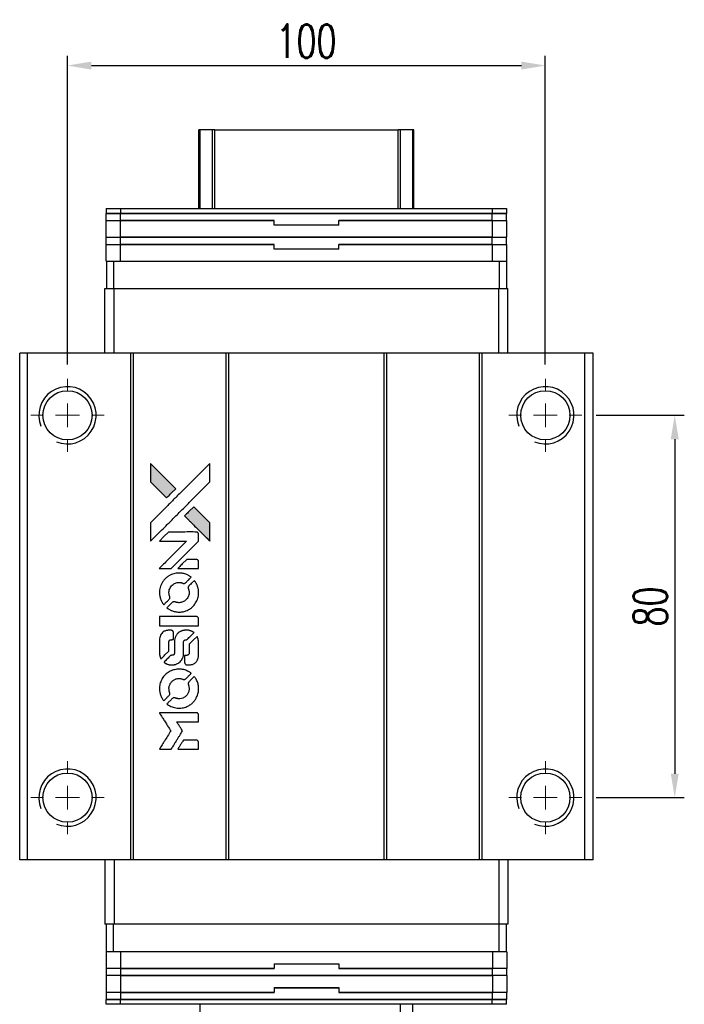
# Model space of a CAD drawing. Header units: millimetres. Extents: x 16 to 532, y -44 to 386.
# Tile 2 of 3: x 50 to 189, y 180 to 386. Entities that reach past the tile are written whole.
import ezdxf

# ---------------------------------------------------------------- set-up
doc = ezdxf.new("R2010")
doc.units = ezdxf.units.MM
doc.header["$LTSCALE"] = 0.15
doc.layers.get('0').update_dxf_attribs({"linetype": 'CONTINUOUS'})
doc.layers.get('Defpoints').update_dxf_attribs({"linetype": 'CONTINUOUS'})
doc.layers.add('DIM', color=4, linetype='CONTINUOUS')
doc.styles.add('DIM-7', font='SIMPLEX.shx', dxfattribs={"width": 0.7, "bigfont": 'chineset.shx'})
doc.dimstyles.new('CNS', dxfattribs={"dimscale": 2, "dimtxt": 3.5, "dimasz": 2.5, "dimexe": 1, "dimexo": 1.5, "dimgap": 0.09, "dimtad": 0, "dimdsep": 46, "dimtxsty": 'DIM-7', "dimcen": 0.09, "dimclrd": 4, "dimclre": 4, "dimclrt": 4, "dimadec": 0, "dimazin": 0, "dimtfac": 1, "dimtix": 1, "dimtmove": 2, "dimatfit": 3, "dimfxl": 1, "dimtvp": 0.971429, "dimtolj": 1, "dimarcsym": 0})

# ---------------------------------------------------------------- blocks, each defined once
blk = doc.blocks.new('SW_CENTERMARKSYMBOL_3')
at = {"color": 0, "linetype": 'Continuous', "lineweight": 18}
for p, q in [((0, 5), (0, 7.65)), ((0, 0), (0, 2.5)), ((-5, 0), (-7.65, 0)), ((0, 0), (-2.5, 0)), ((0, 0), (0, -2.5)), ((0, 0), (2.5, 0)), ((5, 0), (7.65, 0)), ((0, -5), (0, -7.65))]:
    blk.add_line(p, q, dxfattribs=at)
blk = doc.blocks.new('SW_CENTERMARKSYMBOL_4')
at = {"color": 0, "linetype": 'Continuous', "lineweight": 18}
for p, q in [((0, 5), (0, 7.65)), ((0, 0), (0, 2.5)), ((-5, 0), (-7.65, 0)), ((0, 0), (-2.5, 0)), ((0, 0), (0, -2.5)), ((0, 0), (2.5, 0)), ((5, 0), (7.65, 0)), ((0, -5), (0, -7.65))]:
    blk.add_line(p, q, dxfattribs=at)
blk = doc.blocks.new('SW_CENTERMARKSYMBOL_5')
at = {"color": 0, "linetype": 'Continuous', "lineweight": 18}
for p, q in [((0, 5), (0, 7.65)), ((0, 0), (0, 2.5)), ((-5, 0), (-7.65, 0)), ((0, 0), (-2.5, 0)), ((0, 0), (0, -2.5)), ((0, 0), (2.5, 0)), ((5, 0), (7.65, 0)), ((0, -5), (0, -7.65))]:
    blk.add_line(p, q, dxfattribs=at)
blk = doc.blocks.new('SW_CENTERMARKSYMBOL_6')
at = {"color": 0, "linetype": 'Continuous', "lineweight": 18}
for p, q in [((0, 5), (0, 7.65)), ((0, 0), (0, 2.5)), ((-5, 0), (-7.65, 0)), ((0, 0), (-2.5, 0)), ((0, 0), (0, -2.5)), ((0, 0), (2.5, 0)), ((5, 0), (7.65, 0)), ((0, -5), (0, -7.65))]:
    blk.add_line(p, q, dxfattribs=at)
blk = doc.blocks.new('LOGO')
at = {"linetype": 'Continuous'}
h = blk.add_hatch(color=22, dxfattribs=at)
h.dxf.hatch_style = 1
h.paths.add_polyline_path([(513.28, 1429.74), (513.28, 1427.8), (513.28, 1425.87), (514.96, 1424.21, 0.000288), (515.6, 1423.57, 0.000479), (516.15, 1423.03, 0.000013), (516.64, 1422.54, 0.197177), (516.65, 1422.54, 0.197497), (516.65, 1422.54, 0.00004), (516.94, 1422.82, 0.000834), (517.25, 1423.13, 0.000506), (517.61, 1423.5), (518.57, 1424.46), (515.93, 1427.1)])
h.paths.add_polyline_path([(522.33, 1420.69), (521.37, 1419.73, 0.000476), (521, 1419.36, 0.000789), (520.69, 1419.05, 0.000035), (520.41, 1418.76, 0.19758), (520.41, 1418.76, 0.198396), (520.41, 1418.75, 0.000019), (520.8, 1418.37, 0.000582), (521.22, 1417.94, 0.000351), (521.72, 1417.44, 0.000108), (523.84, 1415.33, 0.000692), (524.92, 1414.26, 0.000077), (525.67, 1413.52, 0.197527), (525.69, 1413.51, 0.410181), (525.71, 1413.52, 0.000493), (525.71, 1413.92, 0.002424), (525.71, 1414.46, 0.000529), (525.72, 1415.41), (525.72, 1417.3), (524.02, 1418.99)])
at = {"color": 22}
for points in [[(514.96, 1424.21, 0.000288), (515.6, 1423.57, 0.000479), (516.15, 1423.03, 0.000013), (516.64, 1422.54, 0.197177), (516.65, 1422.54, 0.197497), (516.65, 1422.54, 0.00004), (516.94, 1422.82, 0.000836), (517.25, 1423.13, 0.000505), (517.61, 1423.5), (518.57, 1424.46), (515.93, 1427.1), (513.28, 1429.74), (513.28, 1427.8), (513.28, 1425.87)], [(515.61, 1415.78, -0.000056), (516.77, 1416.94, -0.000021), (518.39, 1418.56, -0.000021), (520.16, 1420.33, -0.000025), (521.82, 1421.99), (525.72, 1425.87), (525.71, 1427.79), (525.71, 1429.72), (523.09, 1427.12, 0.000274), (521.84, 1425.87, 0.000123), (520.19, 1424.23, 0.000121), (518.45, 1422.5, 0.000165), (516.88, 1420.93), (513.28, 1417.34), (513.28, 1415.4), (513.28, 1413.46)], [(521.72, 1417.44, 0.000108), (523.84, 1415.33, 0.000692), (524.92, 1414.26, 0.000077), (525.67, 1413.52, 0.197527), (525.69, 1413.51, 0.410182), (525.71, 1413.52, 0.000493), (525.71, 1413.92, 0.002424), (525.71, 1414.46, 0.000529), (525.72, 1415.41), (525.72, 1417.3), (524.02, 1418.99), (522.33, 1420.69), (521.37, 1419.73, 0.000476), (521, 1419.36, 0.000789), (520.69, 1419.05, 0.000035), (520.41, 1418.76, 0.19758), (520.41, 1418.76, 0.198396), (520.41, 1418.75, 0.000019), (520.8, 1418.37, 0.000582), (521.22, 1417.94, 0.000351)], [(516.36, 1407.75), (517.6, 1407.75), (520.46, 1410.62), (523.32, 1413.48), (523.32, 1414.28, 0.0008), (523.31, 1414.79, 0.010795), (523.31, 1414.98, 0.030495), (523.29, 1415.08, 0.080372), (523.27, 1415.15, 0.03816), (523.23, 1415.22, 0.041799), (523.17, 1415.28, 0.042486), (523.11, 1415.33, 0.042078), (523.04, 1415.37, 0.099276), (522.95, 1415.39, 0.003302), (522.55, 1415.39, 0.002586), (521.85, 1415.4, 0.000204), (520, 1415.39), (517.04, 1415.39), (516.09, 1414.44), (515.14, 1413.48), (517.99, 1413.47), (520.84, 1413.46), (518.02, 1410.66, 0.000253), (516.93, 1409.58, 0.000412), (516.02, 1408.66, 0.000041), (515.19, 1407.84, 0.041338), (515.16, 1407.8), (515.12, 1407.75)], [(521.16, 1407.75), (523.32, 1407.75), (523.32, 1408.55), (523.31, 1409.36), (523.25, 1409.45, 0.03146), (523.22, 1409.49, 0.026444), (523.19, 1409.54, 0.026444), (523.15, 1409.57, 0.031457), (523.1, 1409.6), (523.01, 1409.66), (521.94, 1409.67), (520.87, 1409.67), (519.94, 1408.72, 0.000745), (519.58, 1408.36, 0.001228), (519.28, 1408.05, 0.000087), (519.01, 1407.77, 0.195134), (519, 1407.76, 0.412117), (519.01, 1407.76, 0.000048), (519.64, 1407.75, 0.00109), (520.34, 1407.75, 0.000653)], [(515.19, 1402.27, 0.023681), (515.24, 1401.94, 0.022402), (515.32, 1401.6, 0.021929), (515.44, 1401.26, 0.020503), (515.59, 1400.93, 0.013745), (515.69, 1400.74, 0.009767), (515.81, 1400.53, 0.009658), (515.93, 1400.35, 0.027804), (516.02, 1400.22), (516.06, 1400.18), (516.66, 1400.77, 0.002053), (516.95, 1401.06, 0.006738), (517.13, 1401.26, 0.007826), (517.26, 1401.39, 0.063909), (517.3, 1401.46, 0.061532), (517.34, 1401.57, 0.068674), (517.35, 1401.68, 0.052072), (517.33, 1401.81, 0.019648), (517.27, 1401.99, -0.018366), (517.21, 1402.2, -0.0288), (517.17, 1402.39, -0.029061), (517.15, 1402.58, -0.019155), (517.15, 1402.81, -0.053809), (517.22, 1403.28, -0.058833), (517.39, 1403.72, -0.058566), (517.66, 1404.11, -0.052525), (518.02, 1404.44, -0.044733), (518.32, 1404.63, -0.040573), (518.67, 1404.76, -0.041123), (519.02, 1404.84, -0.04951), (519.36, 1404.85, -0.017369), (519.52, 1404.84, -0.024255), (519.67, 1404.81, -0.023787), (519.81, 1404.77, -0.015798), (519.96, 1404.71, 0.010631), (520.06, 1404.67, 0.033653), (520.13, 1404.65, 0.037806), (520.2, 1404.64, 0.016307), (520.29, 1404.64, 0.068179), (520.46, 1404.67, 0.095747), (520.6, 1404.74, 0.033418), (520.78, 1404.9, 0.002133), (521.29, 1405.42, 0.001452), (521.57, 1405.71, 0.012393), (521.7, 1405.84, 0.020479), (521.76, 1405.92, 0.344362), (521.76, 1405.95, 0.074287), (521.69, 1406.02, 0.005454), (521.47, 1406.16, 0.008391), (521.24, 1406.3, 0.017097), (521.05, 1406.4, 0.027375), (520.66, 1406.56, 0.02835), (520.27, 1406.68, 0.027723), (519.85, 1406.76, 0.023913), (519.4, 1406.79, 0.027047), (518.87, 1406.78, 0.031685), (518.37, 1406.71, 0.032425), (517.89, 1406.57, 0.031013), (517.43, 1406.38, 0.037914), (516.88, 1406.05, 0.040153), (516.4, 1405.65, 0.039834), (515.98, 1405.18, 0.036173), (515.64, 1404.63, 0.040752), (515.4, 1404.09, 0.035885), (515.24, 1403.5, 0.035491), (515.17, 1402.88, 0.037615)], [(516.85, 1399.42, 0.018008), (517.03, 1399.3, 0.009842), (517.25, 1399.17, 0.009807), (517.48, 1399.05, 0.015716), (517.68, 1398.96, 0.048467), (518.41, 1398.73, 0.045841), (519.19, 1398.64, 0.046006), (519.96, 1398.69, 0.049638), (520.69, 1398.88, 0.064819), (521.64, 1399.39, 0.06695), (522.42, 1400.11, 0.066691), (522.98, 1401.02, 0.063505), (523.3, 1402.06, 0.03135), (523.32, 1402.32, 0.010439), (523.33, 1402.71, 0.010391), (523.32, 1403.11, 0.032408), (523.29, 1403.37, 0.015696), (523.23, 1403.67, 0.018095), (523.15, 1403.96, 0.018551), (523.05, 1404.24, 0.018352), (522.93, 1404.51, 0.015568), (522.84, 1404.68, 0.009832), (522.72, 1404.89, 0.009795), (522.6, 1405.07, 0.023727), (522.5, 1405.21), (522.46, 1405.26), (521.86, 1404.67, 0.001528), (521.53, 1404.34, 0.010022), (521.36, 1404.17, 0.019586), (521.27, 1404.06, 0.061865), (521.22, 1403.98, 0.055054), (521.18, 1403.85, 0.061607), (521.17, 1403.73, 0.048725), (521.19, 1403.58, 0.020221), (521.24, 1403.39, -0.017722), (521.31, 1403.18, -0.02685), (521.34, 1402.99, -0.02759), (521.36, 1402.81, -0.020233), (521.36, 1402.6, -0.04793), (521.3, 1402.21, -0.048386), (521.17, 1401.84, -0.047866), (520.97, 1401.49, -0.044964), (520.7, 1401.19, -0.04333), (520.38, 1400.93, -0.050921), (520.04, 1400.75, -0.051473), (519.67, 1400.64, -0.0459), (519.27, 1400.6, -0.019014), (519.08, 1400.61, -0.024114), (518.9, 1400.63, -0.025081), (518.73, 1400.67, -0.023892), (518.57, 1400.72, 0.008624), (518.44, 1400.77, 0.026486), (518.35, 1400.8, 0.035074), (518.27, 1400.81, 0.02756), (518.18, 1400.81, 0.087163), (518.05, 1400.79, 0.073291), (517.92, 1400.71, 0.028074), (517.73, 1400.55, 0.002594), (517.3, 1400.13), (516.7, 1399.52)], [(519.24, 1395.78), (523.31, 1395.78), (523.31, 1396.58), (523.31, 1397.38), (523.26, 1397.47, 0.071429), (523.21, 1397.55, 0.054799), (523.13, 1397.62, 0.053585), (523.03, 1397.67, 0.060698), (522.93, 1397.7, 0.033975), (522.76, 1397.71), (520.69, 1397.71, 0.000726), (518.66, 1397.71, 0.001084), (516.89, 1397.7), (515.16, 1397.69), (515.16, 1396.73), (515.16, 1395.77)], [(515.18, 1389.81, 0.018538), (515.19, 1389.69, 0.010695), (515.22, 1389.54, 0.01068), (515.25, 1389.4, 0.017678), (515.29, 1389.28, 0.013849), (515.34, 1389.14, 0.011814), (515.4, 1389, 0.004513), (515.46, 1388.86, 0.290035), (515.48, 1388.85, 0.196418), (515.49, 1388.86, 0.000124), (515.73, 1389.09, 0.001477), (516, 1389.35, 0.000898), (516.31, 1389.66), (517.12, 1390.48), (517.13, 1391.49, -0.001471), (517.13, 1392.26, -0.028714), (517.15, 1392.5, -0.097073), (517.19, 1392.63, -0.084199), (517.29, 1392.75, -0.042698), (517.36, 1392.8, -0.053912), (517.43, 1392.84, -0.051004), (517.52, 1392.86, -0.032967), (517.62, 1392.86, 0.00807), (517.67, 1392.86, 0.003023), (517.75, 1392.87, 0.002994), (517.82, 1392.87, 0.003629), (517.9, 1392.88), (518.07, 1392.89), (518.07, 1393.67, 0.001618), (518.07, 1394.04, 0.005206), (518.07, 1394.28, 0.00535), (518.06, 1394.46, 0.060675), (518.05, 1394.52, 0.048484), (518.03, 1394.56, 0.02389), (518.01, 1394.61, 0.022812), (517.98, 1394.65, 0.02462), (517.94, 1394.69, 0.061781), (517.84, 1394.77, 0.080179), (517.74, 1394.81, 0.048561), (517.58, 1394.83, 0.010021), (517.31, 1394.84, 0.016602), (516.95, 1394.83, 0.031409), (516.66, 1394.79, 0.036474), (516.41, 1394.72, 0.03439), (516.16, 1394.62, 0.065928), (515.78, 1394.35, 0.069066), (515.48, 1393.99, 0.065697), (515.28, 1393.55, 0.051559), (515.18, 1393.04, 0.020904), (515.17, 1392.76, 0.000451), (515.17, 1391.42, 0.000419), (515.17, 1390.07, 0.022759)], [(516.23, 1388.03, 0.023289), (516.43, 1387.9, 0.026845), (516.62, 1387.8, 0.026047), (516.83, 1387.72, 0.019751), (517.07, 1387.66, 0.013249), (517.21, 1387.63, 0.025169), (517.32, 1387.61, 0.016532), (517.45, 1387.61, 0.002937), (517.71, 1387.61, 0.003317), (517.94, 1387.61, 0.011808), (518.09, 1387.61, 0.01777), (518.2, 1387.62, 0.021476), (518.3, 1387.64, 0.04325), (518.73, 1387.78, 0.045753), (519.13, 1387.98, 0.04649), (519.47, 1388.25, 0.047672), (519.76, 1388.58, 0.025315), (519.85, 1388.72, 0.015208), (519.94, 1388.9, 0.01512), (520.03, 1389.08, 0.022488), (520.09, 1389.24, 0.027857), (520.16, 1389.5, 0.034138), (520.19, 1389.75, 0.014286), (520.2, 1390.12, 0.00124), (520.2, 1391.08, -0.00103), (520.2, 1391.66, -0.002552), (520.21, 1392.09, -0.001594), (520.21, 1392.42, -0.047676), (520.22, 1392.5, -0.085307), (520.28, 1392.64, -0.097789), (520.38, 1392.75, -0.085947), (520.52, 1392.82, -0.051339), (520.71, 1392.86, 0.014634), (520.78, 1392.86, 0.015028), (520.84, 1392.87, 0.014927), (520.89, 1392.89, 0.059415), (520.93, 1392.9, 0.070595), (520.99, 1392.95, 0.00028), (521.68, 1393.62, 0.000111), (522.38, 1394.32, 0.200239), (522.39, 1394.35, 0.268906), (522.38, 1394.36, 0.001866), (522.21, 1394.46, 0.007532), (522.05, 1394.55, 0.017818), (521.92, 1394.61, 0.013256), (521.79, 1394.66, 0.011636), (521.64, 1394.71, 0.011528), (521.49, 1394.76, 0.012303), (521.34, 1394.8, 0.0423), (521.11, 1394.83, 0.013657), (520.76, 1394.83, 0.013857), (520.42, 1394.82, 0.037428), (520.17, 1394.79, 0.014927), (520.01, 1394.75, 0.0122), (519.83, 1394.69, 0.012518), (519.67, 1394.64, 0.023062), (519.55, 1394.58, 0.065961), (519.09, 1394.27, 0.06055), (518.71, 1393.84, 0.059676), (518.44, 1393.33, 0.060497), (518.3, 1392.77, 0.025683), (518.29, 1392.65, 0.001528), (518.29, 1392.29, 0.002124), (518.28, 1391.83, 0.001173), (518.28, 1391.27, -0.000809), (518.28, 1390.29, -0.017164), (518.27, 1390, -0.063931), (518.24, 1389.85, -0.108429), (518.17, 1389.74, -0.052941), (518.1, 1389.68, -0.063675), (518.02, 1389.63, -0.050562), (517.91, 1389.61, -0.020337), (517.77, 1389.59, 0.009897), (517.68, 1389.59, 0.016482), (517.61, 1389.58, 0.019019), (517.55, 1389.56, 0.06043), (517.51, 1389.55, 0.076267), (517.42, 1389.49, 0.00054), (516.79, 1388.85, 0.000307), (516.15, 1388.19, 0.142594), (516.12, 1388.14, 0.232419), (516.12, 1388.13, 0.022995), (516.15, 1388.1, 0.024627), (516.19, 1388.06, 0.015407)], [(520.45, 1387.92, 0.065483), (520.5, 1387.83, 0.053271), (520.57, 1387.74, 0.052018), (520.66, 1387.67, 0.0556), (520.76, 1387.62, 0.036839), (520.82, 1387.6, 0.026922), (520.9, 1387.59, 0.016905), (521, 1387.59, 0.004317), (521.17, 1387.59, 0.016369), (521.52, 1387.6, 0.029936), (521.81, 1387.64, 0.03418), (522.06, 1387.7, 0.031327), (522.31, 1387.81, 0.046935), (522.61, 1387.99, 0.054053), (522.86, 1388.22, 0.053701), (523.05, 1388.5, 0.045364), (523.19, 1388.83, 0.032479), (523.27, 1389.12, 0.03386), (523.3, 1389.41, 0.013578), (523.32, 1389.88, 0.001155), (523.32, 1391.07, 0.000413), (523.31, 1392.09, 0.005008), (523.3, 1392.48, 0.013199), (523.29, 1392.71, 0.033956), (523.27, 1392.86, 0.013909), (523.23, 1393.03, 0.010864), (523.17, 1393.21, 0.010938), (523.12, 1393.37, 0.028702), (523.07, 1393.48), (523.03, 1393.56), (522.19, 1392.74), (521.36, 1391.92), (521.36, 1390.96, -0.001504), (521.36, 1390.55, -0.00328), (521.36, 1390.24, -0.001901), (521.35, 1389.99, -0.061333), (521.34, 1389.93, -0.063621), (521.31, 1389.85, -0.048633), (521.25, 1389.77, -0.046769), (521.17, 1389.7, -0.047961), (521.09, 1389.64, -0.02678), (521.02, 1389.61, -0.050957), (520.95, 1389.59, -0.029398), (520.87, 1389.58, -0.00401), (520.7, 1389.58), (520.41, 1389.57), (520.41, 1388.8, 0.001061), (520.41, 1388.34, 0.009147), (520.42, 1388.13, 0.020721), (520.43, 1388.01, 0.051619)], [(515.19, 1382.19, 0.024131), (515.24, 1381.84, 0.022344), (515.33, 1381.49, 0.021883), (515.45, 1381.14, 0.020884), (515.6, 1380.79, 0.010669), (515.7, 1380.6, 0.010389), (515.82, 1380.41, 0.010913), (515.93, 1380.23, 0.022227), (516.02, 1380.11), (516.06, 1380.06), (516.67, 1380.68, 0.002452), (516.9, 1380.92, 0.003628), (517.1, 1381.13, 0.001662), (517.28, 1381.32, 0.070159), (517.31, 1381.36, 0.047671), (517.32, 1381.4, 0.018624), (517.33, 1381.45, 0.017921), (517.34, 1381.5, 0.018804), (517.35, 1381.56, 0.018255), (517.35, 1381.64, 0.041312), (517.34, 1381.7, 0.037164), (517.33, 1381.76, 0.012342), (517.29, 1381.84, -0.015101), (517.22, 1382.05, -0.035998), (517.18, 1382.21, -0.033244), (517.16, 1382.38, -0.011249), (517.15, 1382.62, -0.004059), (517.15, 1382.83, -0.019693), (517.16, 1382.94, -0.027943), (517.18, 1383.04, -0.014411), (517.2, 1383.15, -0.033089), (517.3, 1383.43, -0.033887), (517.43, 1383.69, -0.034021), (517.59, 1383.93, -0.033942), (517.78, 1384.14, -0.02816), (518.01, 1384.33, -0.035032), (518.23, 1384.48, -0.035269), (518.48, 1384.6, -0.029196), (518.75, 1384.69, -0.037862), (519.07, 1384.75, -0.043657), (519.37, 1384.75, -0.043064), (519.68, 1384.7, -0.035184), (520, 1384.6, 0.033699), (520.15, 1384.55, 0.052815), (520.28, 1384.53, 0.059167), (520.4, 1384.54, 0.058972), (520.52, 1384.58, 0.059208), (520.61, 1384.64, 0.021125), (520.73, 1384.74, 0.008691), (520.92, 1384.93, 0.000851), (521.37, 1385.39, 0.001873), (521.6, 1385.62, 0.013884), (521.71, 1385.74, 0.022355), (521.76, 1385.81, 0.341453), (521.76, 1385.84, 0.073011), (521.7, 1385.9, 0.004587), (521.48, 1386.04, 0.00748), (521.26, 1386.17, 0.016837), (521.08, 1386.27, 0.028606), (520.66, 1386.46, 0.031352), (520.23, 1386.59, 0.031004), (519.78, 1386.67, 0.0268), (519.3, 1386.69, 0.026698), (518.79, 1386.66, 0.03002), (518.31, 1386.58, 0.030357), (517.85, 1386.45, 0.028554), (517.4, 1386.25, 0.062944), (516.56, 1385.69, 0.062206), (515.88, 1384.94, 0.062448), (515.41, 1384.05, 0.064355), (515.18, 1383.07, 0.017377), (515.17, 1382.88, 0.008369), (515.17, 1382.63, 0.008367), (515.17, 1382.38, 0.01757)], [(516.84, 1379.31, 0.064158), (517.79, 1378.81, 0.06356), (518.83, 1378.56, 0.064004), (519.9, 1378.58, 0.066747), (520.91, 1378.87, 0.04321), (521.54, 1379.22, 0.044737), (522.1, 1379.66, 0.044901), (522.56, 1380.2, 0.044184), (522.93, 1380.81, 0.026293), (523.13, 1381.28, 0.033344), (523.25, 1381.73, 0.033227), (523.32, 1382.19, 0.025815), (523.33, 1382.7, 0.023119), (523.3, 1383.19, 0.031044), (523.22, 1383.62, 0.031337), (523.09, 1384.04, 0.024258), (522.89, 1384.48, 0.015622), (522.81, 1384.63, 0.008495), (522.7, 1384.82, 0.008415), (522.59, 1384.99, 0.020814), (522.5, 1385.11), (522.45, 1385.17), (521.86, 1384.58, 0.002843), (521.42, 1384.14, 0.033917), (521.26, 1383.96, 0.087906), (521.2, 1383.83, 0.073302), (521.17, 1383.67, 0.022047), (521.18, 1383.59, 0.026465), (521.19, 1383.52, 0.022233), (521.21, 1383.44, 0.009985), (521.24, 1383.33, -0.039011), (521.33, 1382.95, -0.044398), (521.36, 1382.58, -0.045096), (521.32, 1382.22, -0.04265), (521.22, 1381.86, -0.071154), (520.94, 1381.35, -0.068827), (520.53, 1380.93, -0.068713), (520.02, 1380.64, -0.070507), (519.45, 1380.51, -0.028605), (519.21, 1380.5, -0.031418), (518.97, 1380.52, -0.031044), (518.74, 1380.57, -0.02668), (518.5, 1380.64, 0.038913), (518.36, 1380.69, 0.043732), (518.22, 1380.71, 0.047754), (518.09, 1380.7, 0.075756), (517.99, 1380.67, 0.07294), (517.93, 1380.63, 0.003456), (517.77, 1380.48, 0.005023), (517.57, 1380.29, 0.002422), (517.31, 1380.03, 0.000819), (517.08, 1379.8, 0.001349), (516.88, 1379.61, 0.0001), (516.71, 1379.43, 0.205335), (516.7, 1379.42, 0.219821), (516.71, 1379.42, 0.002494), (516.75, 1379.39, 0.007089), (516.79, 1379.35, 0.004494)], [(516.38, 1369.92), (517.61, 1369.92), (517.82, 1370.25, -0.000297), (517.94, 1370.46, -0.000037), (518.22, 1370.91, -0.000043), (518.55, 1371.45, -0.000036), (518.9, 1372.02, 0.000044), (519.24, 1372.57, 0.000063), (519.54, 1373.07, 0.000035), (519.8, 1373.49, 0.0009), (519.87, 1373.61), (519.97, 1373.77), (519.84, 1373.99, 0.001175), (519.76, 1374.11, 0.000208), (519.62, 1374.34, 0.000225), (519.45, 1374.62, 0.000203), (519.27, 1374.9, -0.000711), (519.1, 1375.17, -0.001119), (518.96, 1375.4, -0.000263), (518.83, 1375.6, -0.04589), (518.82, 1375.63, -0.519312), (518.84, 1375.65, -0.001914), (519.17, 1375.65, -0.003124), (519.71, 1375.66, -0.000285), (521.07, 1375.66), (523.32, 1375.66), (523.32, 1376.44, 0.001727), (523.32, 1377.01, 0.025279), (523.31, 1377.21, 0.073886), (523.28, 1377.32, 0.07426), (523.21, 1377.42, 0.03264), (523.19, 1377.45, 0.01784), (523.16, 1377.48, 0.017712), (523.12, 1377.51, 0.026854), (523.09, 1377.53), (523.01, 1377.57), (519.07, 1377.57), (515.14, 1377.58), (515.17, 1377.53, -0.004595), (515.19, 1377.5, -0.00016), (515.26, 1377.38, -0.000298), (515.35, 1377.24, -0.000208), (515.45, 1377.08, 0.000986), (515.74, 1376.61, 0.00025), (516.22, 1375.85, 0.000268), (516.72, 1375.05, 0.000436), (517.16, 1374.36, -0.002932), (517.3, 1374.13, -0.004718), (517.41, 1373.94, -0.001113), (517.51, 1373.77, -0.227179), (517.52, 1373.75, -0.045982), (517.51, 1373.73, -0.000145), (517.36, 1373.5, -0.000825), (517.2, 1373.24, -0.000517), (517.02, 1372.94, 0.000056), (516.37, 1371.9, 0.000289), (516.01, 1371.32, 0.000481), (515.75, 1370.89, 0.000418), (515.47, 1370.44), (515.15, 1369.92)], [(521.15, 1369.92), (523.32, 1369.92), (523.32, 1370.7, 0.000842), (523.32, 1371.21, 0.010591), (523.31, 1371.4, 0.028995), (523.3, 1371.5, 0.069543), (523.28, 1371.58, 0.051063), (523.24, 1371.65, 0.039932), (523.18, 1371.72, 0.039414), (523.11, 1371.77, 0.045845), (523.04, 1371.81, 0.094811), (522.96, 1371.83, 0.007124), (522.75, 1371.84, 0.004713), (522.39, 1371.84, 0.000534), (521.56, 1371.84), (520.16, 1371.84), (520.03, 1371.64, 0.000828), (519.68, 1371.07, 0.000879), (519.33, 1370.5, 0.000048), (518.99, 1369.94, 0.137596), (518.99, 1369.92, 0.413028), (518.99, 1369.92, 0.000016), (519.62, 1369.92, 0.000623), (520.32, 1369.92, 0.000374)]]:
    blk.add_lwpolyline(points, format="xyb", close=True, dxfattribs=at)
blk = doc.blocks.new('*D154')
at = {"layer": 'Defpoints', "color": 0}
for p in [(160.27, 376), (60.27, 310.47), (160.27, 310.47)]:
    blk.add_point(p, dxfattribs=at)
at = {"layer": 'DIM', "color": 7, "lineweight": -2}
for p, q in [((60.27, 313.47), (60.27, 378)), ((160.27, 313.47), (160.27, 378)), ((65.27, 376), (155.27, 376))]:
    blk.add_line(p, q, dxfattribs=at)
at = {"layer": 'DIM', "color": 7}
for points in [[(65.27, 376.83), (65.27, 375.16), (60.27, 376)], [(155.27, 376.83), (155.27, 375.16), (160.27, 376)]]:
    blk.add_solid(points, dxfattribs=at)
at = {"layer": 'DIM', "color": 7, "insert": (110.27, 381.1), "char_height": 7, "attachment_point": 5, "style": 'DIM-7'}
blk.add_mtext('\\A1;100', dxfattribs=at)
blk = doc.blocks.new('*D155')
at = {"layer": 'Defpoints', "color": 0}
for p in [(167.92, 302.82), (167.92, 222.82), (187.35, 222.82)]:
    blk.add_point(p, dxfattribs=at)
at = {"layer": 'DIM', "color": 7, "lineweight": -2}
for p, q in [((170.92, 302.82), (189.35, 302.82)), ((187.35, 297.82), (187.35, 227.82)), ((170.92, 222.82), (189.35, 222.82))]:
    blk.add_line(p, q, dxfattribs=at)
at = {"layer": 'DIM', "color": 7}
for points in [[(186.52, 297.82), (188.19, 297.82), (187.35, 302.82)], [(186.52, 227.82), (188.19, 227.82), (187.35, 222.82)]]:
    blk.add_solid(points, dxfattribs=at)
at = {"layer": 'DIM', "color": 7, "insert": (182.25, 262.82), "char_height": 7, "attachment_point": 5, "rotation": 90, "style": 'DIM-7'}
blk.add_mtext('\\A1;80', dxfattribs=at)

msp = doc.modelspace()

# ---------------------------------------------------------------- linework, layer by layer
at = {"color": 7, "linetype": 'Continuous', "lineweight": 25}
for p, q in [((87.774, 346.067), (87.774, 362.583)), ((88.014, 346.067), (88.014, 362.583)), ((90.59, 346.067), (90.59, 362.583)), ((91.084, 362.583), (129.464, 362.583)), ((91.084, 346.067), (91.084, 362.583)), ((129.464, 346.067), (129.464, 362.583)), ((129.959, 346.067), (129.959, 362.583)), ((132.535, 346.067), (132.535, 362.583)), ((132.774, 346.067), (132.774, 362.583)), ((68.374, 346.067), (68.374, 345.067)), ((68.374, 346.067), (71.374, 346.067)), ((68.374, 345.067), (71.374, 345.067)), ((68.374, 343.567), (68.374, 345.067)), ((71.374, 345.067), (68.374, 345.067)), ((71.374, 346.067), (71.374, 345.067)), ((71.374, 346.067), (149.174, 346.067)), ((71.374, 345.067), (149.174, 345.067)), ((71.374, 343.567), (71.374, 345.067)), ((149.174, 345.067), (71.374, 345.067)), ((149.174, 346.067), (149.174, 345.067)), ((149.174, 346.067), (152.174, 346.067)), ((149.174, 345.067), (152.174, 345.067)), ((149.174, 343.567), (149.174, 345.067)), ((152.174, 345.067), (149.174, 345.067)), ((152.174, 346.067), (152.174, 345.067)), ((152.174, 343.567), (152.174, 345.067)), ((68.349, 340.067), (68.349, 343.567)), ((68.349, 343.567), (71.349, 343.567)), ((71.349, 340.067), (71.349, 343.567)), ((71.349, 343.567), (103.524, 343.567)), ((103.524, 343.567), (71.374, 343.567)), ((103.524, 342.667), (103.524, 343.567)), ((103.524, 342.567), (103.524, 343.567)), ((103.524, 342.667), (117.024, 342.667)), ((117.024, 342.567), (103.524, 342.567)), ((117.024, 342.667), (117.024, 343.567)), ((117.024, 343.567), (149.199, 343.567)), ((149.174, 343.567), (117.024, 343.567)), ((117.024, 342.567), (117.024, 343.567)), ((149.199, 340.067), (149.199, 343.567)), ((149.199, 343.567), (152.199, 343.567)), ((152.199, 340.067), (152.199, 343.567)), ((68.349, 340.067), (71.349, 340.067)), ((68.374, 338.567), (68.374, 340.067)), ((71.349, 340.067), (149.199, 340.067)), ((71.374, 338.567), (71.374, 340.067)), ((149.174, 340.067), (71.374, 340.067)), ((149.174, 338.567), (149.174, 340.067)), ((149.199, 340.067), (152.199, 340.067)), ((152.174, 338.567), (152.174, 340.067)), ((68.349, 335.067), (68.349, 338.567)), ((68.349, 338.567), (71.349, 338.567)), ((71.349, 335.067), (71.349, 338.567)), ((71.349, 338.567), (103.524, 338.567)), ((103.524, 338.567), (71.374, 338.567)), ((103.524, 337.667), (103.524, 338.567)), ((103.524, 337.567), (103.524, 338.567)), ((117.024, 337.667), (117.024, 338.567)), ((117.024, 338.567), (149.199, 338.567)), ((149.174, 338.567), (117.024, 338.567)), ((117.024, 337.567), (117.024, 338.567)), ((149.199, 335.067), (149.199, 338.567)), ((149.199, 338.567), (152.199, 338.567)), ((152.199, 335.067), (152.199, 338.567)), ((103.524, 337.667), (117.024, 337.667)), ((117.024, 337.567), (103.524, 337.567)), ((68.349, 335.067), (68.424, 335.067)), ((68.424, 335.067), (68.424, 329.317)), ((68.424, 335.067), (69.924, 335.067)), ((69.924, 335.067), (69.924, 329.317)), ((69.924, 335.067), (150.624, 335.067)), ((150.624, 335.067), (150.624, 329.317)), ((150.624, 335.067), (152.124, 335.067)), ((152.124, 335.067), (152.199, 335.067)), ((152.124, 335.067), (152.124, 329.317)), ((68.124, 315.817), (68.124, 329.317)), ((68.124, 329.317), (70.024, 329.317)), ((70.024, 315.817), (70.024, 329.317)), ((70.024, 329.317), (150.524, 329.317)), ((150.524, 315.817), (150.524, 329.317)), ((150.524, 329.317), (152.424, 329.317)), ((152.424, 315.817), (152.424, 329.317)), ((50.274, 209.817), (50.274, 315.817)), ((51.924, 315.817), (50.274, 315.817)), ((51.924, 209.817), (51.924, 315.817)), ((73.524, 315.817), (51.924, 315.817)), ((73.524, 209.817), (73.524, 315.817)), ((74.074, 315.817), (73.524, 315.817)), ((74.074, 209.817), (74.074, 315.817)), ((93.474, 315.817), (74.074, 315.817)), ((93.474, 209.817), (93.474, 315.817)), ((94.024, 315.817), (93.474, 315.817)), ((94.024, 209.817), (94.024, 315.817)), ((126.524, 315.817), (94.024, 315.817)), ((126.524, 209.817), (126.524, 315.817)), ((127.074, 315.817), (126.524, 315.817)), ((127.074, 209.817), (127.074, 315.817)), ((146.474, 315.817), (127.074, 315.817)), ((146.474, 209.817), (146.474, 315.817)), ((147.024, 315.817), (146.474, 315.817)), ((147.024, 209.817), (147.024, 315.817)), ((168.524, 315.817), (147.024, 315.817)), ((168.524, 209.817), (168.524, 315.817)), ((170.274, 315.817), (168.524, 315.817)), ((170.274, 209.817), (170.274, 315.817)), ((51.924, 209.817), (50.274, 209.817)), ((73.524, 209.817), (51.924, 209.817)), ((68.124, 209.817), (68.124, 196.317)), ((70.024, 209.817), (70.024, 196.317)), ((74.074, 209.817), (73.524, 209.817)), ((93.474, 209.817), (74.074, 209.817)), ((94.024, 209.817), (93.474, 209.817)), ((126.524, 209.817), (94.024, 209.817)), ((127.074, 209.817), (126.524, 209.817)), ((146.474, 209.817), (127.074, 209.817)), ((147.024, 209.817), (146.474, 209.817)), ((168.524, 209.817), (147.024, 209.817)), ((150.524, 209.817), (150.524, 196.317)), ((152.424, 209.817), (152.424, 196.317)), ((170.274, 209.817), (168.524, 209.817)), ((70.024, 196.317), (68.124, 196.317)), ((68.424, 190.567), (68.424, 196.317)), ((69.924, 190.567), (69.924, 196.317)), ((150.524, 196.317), (70.024, 196.317)), ((152.424, 196.317), (150.524, 196.317)), ((150.624, 190.567), (150.624, 196.317)), ((152.124, 190.567), (152.124, 196.317)), ((68.349, 190.567), (68.349, 187.067)), ((68.424, 190.567), (68.349, 190.567)), ((69.924, 190.567), (68.424, 190.567)), ((150.624, 190.567), (69.924, 190.567)), ((71.349, 190.567), (71.349, 187.067)), ((149.199, 190.567), (149.199, 187.067)), ((152.124, 190.567), (150.624, 190.567)), ((152.199, 190.567), (152.124, 190.567)), ((152.199, 190.567), (152.199, 187.067)), ((103.524, 188.067), (103.524, 187.067)), ((103.524, 188.067), (117.024, 188.067)), ((103.524, 187.967), (103.524, 187.067)), ((117.024, 187.967), (103.524, 187.967)), ((117.024, 188.067), (117.024, 187.067)), ((117.024, 187.967), (117.024, 187.067)), ((71.349, 187.067), (68.349, 187.067)), ((68.349, 185.567), (68.349, 182.067)), ((71.349, 185.567), (68.349, 185.567)), ((68.374, 187.067), (68.374, 185.567)), ((103.524, 187.067), (71.349, 187.067)), ((71.349, 185.567), (71.349, 182.067)), ((149.199, 185.567), (71.349, 185.567)), ((71.374, 187.067), (71.374, 185.567)), ((71.374, 187.067), (103.524, 187.067)), ((71.374, 185.567), (149.174, 185.567)), ((149.199, 187.067), (117.024, 187.067)), ((117.024, 187.067), (149.174, 187.067)), ((149.174, 187.067), (149.174, 185.567)), ((152.199, 187.067), (149.199, 187.067)), ((149.199, 185.567), (149.199, 182.067)), ((152.199, 185.567), (149.199, 185.567)), ((152.174, 187.067), (152.174, 185.567)), ((152.199, 185.567), (152.199, 182.067)), ((71.349, 182.067), (68.349, 182.067)), ((68.374, 182.067), (68.374, 180.567)), ((103.524, 182.067), (71.349, 182.067)), ((71.374, 182.067), (71.374, 180.567)), ((71.374, 182.067), (103.524, 182.067)), ((103.524, 183.067), (103.524, 182.067)), ((103.524, 183.067), (117.024, 183.067)), ((103.524, 182.967), (103.524, 182.067)), ((117.024, 182.967), (103.524, 182.967)), ((117.024, 183.067), (117.024, 182.067)), ((117.024, 182.967), (117.024, 182.067)), ((149.199, 182.067), (117.024, 182.067)), ((117.024, 182.067), (149.174, 182.067)), ((149.174, 182.067), (149.174, 180.567)), ((152.199, 182.067), (149.199, 182.067)), ((152.174, 182.067), (152.174, 180.567)), ((68.374, 179.567), (68.374, 180.567)), ((71.374, 180.567), (68.374, 180.567)), ((68.374, 180.567), (71.374, 180.567)), ((71.374, 179.567), (68.374, 179.567)), ((71.374, 179.567), (71.374, 180.567)), ((149.174, 180.567), (71.374, 180.567)), ((71.374, 180.567), (149.174, 180.567)), ((149.174, 179.567), (71.374, 179.567)), ((88.014, 99.817), (88.014, 179.567)), ((129.959, 99.817), (129.959, 179.567)), ((132.535, 99.817), (132.535, 179.567)), ((149.174, 179.567), (149.174, 180.567)), ((152.174, 180.567), (149.174, 180.567)), ((149.174, 180.567), (152.174, 180.567)), ((152.174, 179.567), (149.174, 179.567)), ((152.174, 179.567), (152.174, 180.567))]:
    msp.add_line(p, q, dxfattribs=at)
for centre in [(60.274, 302.817), (160.274, 302.817), (60.274, 222.817), (160.274, 222.817)]:
    msp.add_circle(centre, 5.15, dxfattribs=at)
for centre in [(60.274, 302.817), (160.274, 302.817), (60.274, 222.817), (160.274, 222.817)]:
    msp.add_arc(centre, 6, 247.5, 202.5)
for points, knots in [([(88.014, 362.583), (87.952, 362.583), (87.887, 362.583), (87.797, 362.583), (87.774, 362.583), (87.774, 362.583)], [0, 0, 0, 0, 0.5, 0.5, 1, 1, 1, 1]), ([(90.59, 362.583), (90.543, 362.583), (90.449, 362.583), (90.159, 362.583), (89.964, 362.583), (89.492, 362.583), (89.217, 362.583), (88.63, 362.583), (88.319, 362.583), (88.014, 362.583)], [0, 0, 0, 0, 0.25, 0.25, 0.5, 0.5, 0.75, 0.75, 1, 1, 1, 1]), ([(91.084, 362.583), (91.03, 362.583), (90.972, 362.583), (90.86, 362.583), (90.805, 362.583), (90.712, 362.583), (90.673, 362.583), (90.616, 362.583), (90.598, 362.583), (90.59, 362.583)], [0, 0, 0, 0, 0.25, 0.25, 0.5, 0.5, 0.75, 0.75, 1, 1, 1, 1]), ([(129.959, 362.583), (129.951, 362.583), (129.933, 362.583), (129.876, 362.583), (129.837, 362.583), (129.743, 362.583), (129.689, 362.583), (129.577, 362.583), (129.519, 362.583), (129.464, 362.583)], [0, 0, 0, 0, 0.25, 0.25, 0.5, 0.5, 0.75, 0.75, 1, 1, 1, 1]), ([(132.535, 362.583), (132.229, 362.583), (131.919, 362.583), (131.332, 362.583), (131.057, 362.583), (130.585, 362.583), (130.389, 362.583), (130.1, 362.583), (130.006, 362.583), (129.959, 362.583)], [0, 0, 0, 0, 0.25, 0.25, 0.5, 0.5, 0.75, 0.75, 1, 1, 1, 1]), ([(132.774, 362.583), (132.774, 362.583), (132.752, 362.583), (132.662, 362.583), (132.597, 362.583), (132.535, 362.583)], [0, 0, 0, 0, 0.5, 0.5, 1, 1, 1, 1])]:
    msp.add_open_spline(points, degree=3, knots=knots, dxfattribs=at)

# ---------------------------------------------------------------- block references
at = {"color": 7, "linetype": 'Continuous', "lineweight": 0}
for name, p in [('SW_CENTERMARKSYMBOL_3', (60.274, 302.817)), ('SW_CENTERMARKSYMBOL_6', (160.274, 302.817)), ('SW_CENTERMARKSYMBOL_4', (60.274, 222.817)), ('SW_CENTERMARKSYMBOL_5', (160.274, 222.817))]:
    msp.add_blockref(name, p, dxfattribs=at)
at = {"layer": 'DIM'}
msp.add_blockref('LOGO', (-435.632, -1136.998), dxfattribs=at)

# ---------------------------------------------------------------- dimensions: what is measured, and where the dimension line sits
at = {"layer": 'DIM', "color": 0}
dim = msp.add_linear_dim(base=(160.274, 375.997), p1=(60.274, 310.467), p2=(160.274, 310.467), dimstyle='CNS', override={"dimgap": 0.8, "dimtad": 1, "dimclrd": 7, "dimclre": 7, "dimclrt": 7, "dimtmove": 1}, dxfattribs=at)
dim.commit()
dim.dimension.update_dxf_attribs({"geometry": '*D154', "text_midpoint": (110.274, 381.097)})
dim = msp.add_linear_dim(base=(187.354, 222.817), p1=(167.924, 302.817), p2=(167.924, 222.817), angle=90, dimstyle='CNS', override={"dimscale": 2, "dimgap": 0.8, "dimtad": 1, "dimclrd": 7, "dimclre": 7, "dimclrt": 7, "dimtmove": 1}, dxfattribs=at)
dim.commit()
dim.dimension.update_dxf_attribs({"geometry": '*D155', "text_midpoint": (182.254, 262.817)})

doc.saveas('drawing.dxf')
